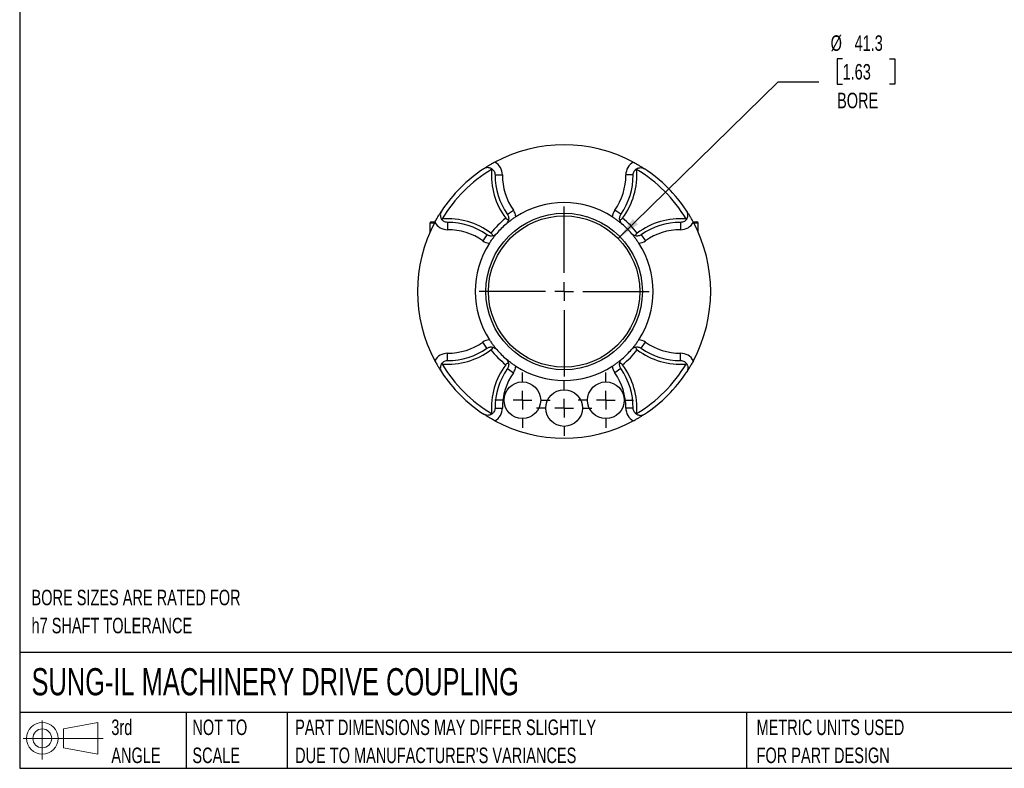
# Model space of a CAD drawing. Header units: millimetres. Extents: x 13 to 546, y 13 to 419.
# Tile 1 of 4: x 13 to 281, y 13 to 217. Entities that reach past the tile are written whole.
import ezdxf

# ---------------------------------------------------------------- set-up
doc = ezdxf.new("R2010")
doc.units = ezdxf.units.MM
doc.header["$LTSCALE"] = 2
doc.linetypes.add('SLD-Center', pattern=[19.05, 15.24, -1.27, 1.27, -1.27])
doc.linetypes.add('SLD-Solid', pattern=[0])
doc.layers.add('CENTER', color=40, linetype='SLD-Center')
doc.layers.add('SLD-DEFPOINTS', color=7, linetype='Continuous')
doc.layers.add('DIMENSIONS', color=140, linetype='SLD-Solid', lineweight=25)
doc.layers.add('TEXT', color=140, linetype='SLD-Solid', lineweight=25)
doc.styles.add('SLDTEXTSTYLE0', font='TXT', dxfattribs={"width": 0.7})
doc.dimstyles.new('SLDDIMSTYLE0', dxfattribs={"dimtxt": 4.316016, "dimasz": 6.604, "dimexe": 0, "dimexo": 0.0625, "dimgap": 1.079004, "dimtad": 0, "dimtih": 1, "dimtoh": 1, "dimdec": 1, "dimrnd": 1e-09, "dimzin": 12, "dimdsep": 46, "dimtxsty": 'SLDTEXTSTYLE0', "dimsah": 1, "dimcen": 0, "dimadec": 0, "dimazin": 3, "dimtfac": 1, "dimtdec": 1, "dimtofl": 0, "dimtmove": 0, "dimatfit": 3, "dimfxl": 0, "dimfrac": 2, "dimtolj": 1, "dimtzin": 12, "dimarcsym": 0})

# ---------------------------------------------------------------- blocks, each defined once
blk = doc.blocks.new('Block11')
at = {"color": 7, "linetype": 'SLD-Solid', "lineweight": 18}
for p, q in [((5.18, 10.62), (5.18, 0)), ((10.96, 8.33), (20.35, 10.06)), ((10.96, 3.19), (10.96, 8.33)), ((20.35, 10.06), (20.35, 1.46)), ((0, 5.76), (21.75, 5.76)), ((10.96, 3.19), (20.35, 1.46))]:
    blk.add_line(p, q, dxfattribs=at)
for radius in [4.3, 2.57]:
    blk.add_circle((5.18, 5.76), radius, dxfattribs=at)
blk = doc.blocks.new('Block12')
at = {"layer": 'SLD-DEFPOINTS'}
blk.add_blockref('Block11', (0, 0), dxfattribs=at)
blk = doc.blocks.new('SW_NOTE_0_2')
at = {"layer": 'TEXT', "color": 0, "char_height": 4.2333, "attachment_point": 1, "style": 'SLDTEXTSTYLE0'}
for s, insert in [('PART DIMENSIONS MAY DIFFER SLIGHTLY', (0, 5.46)), ("DUE TO MANUFACTURER'S VARIANCES", (0, -2.19))]:
    blk.add_mtext(s, dxfattribs=dict(at, insert=insert))
blk = doc.blocks.new('SW_NOTE_0_3')
at = {"layer": 'TEXT', "color": 0, "char_height": 4.233, "attachment_point": 1, "style": 'SLDTEXTSTYLE0'}
for s, insert in [('NOT TO', (0, 5.46)), ('SCALE', (0, -2.19))]:
    blk.add_mtext(s, dxfattribs=dict(at, insert=insert))
blk = doc.blocks.new('SW_NOTE_0_4')
at = {"layer": 'TEXT', "color": 0, "char_height": 4.233, "attachment_point": 1, "style": 'SLDTEXTSTYLE0'}
for s, insert in [('3rd', (0, 5.46)), ('ANGLE', (0, -2.19))]:
    blk.add_mtext(s, dxfattribs=dict(at, insert=insert))
blk = doc.blocks.new('SW_NOTE_0_5')
at = {"layer": 'TEXT', "color": 0, "char_height": 4.2333, "attachment_point": 1, "style": 'SLDTEXTSTYLE0'}
for s, insert in [('METRIC UNITS USED', (0, 5.46)), ('FOR PART DESIGN', (0, -2.19))]:
    blk.add_mtext(s, dxfattribs=dict(at, insert=insert))
blk = doc.blocks.new('SW_NOTE_0_7')
at = {"layer": 'TEXT', "color": 0, "char_height": 4.2333, "attachment_point": 1, "style": 'SLDTEXTSTYLE0'}
for s, insert in [('BORE SIZES ARE RATED FOR', (0, 5.46)), ('h7 SHAFT TOLERANCE', (0, -2.19))]:
    blk.add_mtext(s, dxfattribs=dict(at, insert=insert))
blk = doc.blocks.new('_D')
at = {"layer": 'DIMENSIONS'}
for p, q in [((237.17, 206.15), (235.72, 206.15)), ((235.72, 206.15), (235.72, 199.29)), ((249.99, 206.15), (251.44, 206.15)), ((251.44, 206.15), (251.44, 199.29)), ((175.96, 157.15), (219.62, 199.88)), ((219.62, 199.88), (230.73, 199.88)), ((235.72, 199.29), (237.17, 199.29)), ((251.44, 199.29), (249.99, 199.29))]:
    blk.add_line(p, q, dxfattribs=at)
blk.add_solid([(175.96, 157.15), (181.39, 161.05), (179.97, 162.5)], dxfattribs=at)
at = {"layer": 'DIMENSIONS', "char_height": 4.233, "attachment_point": 1, "style": 'SLDTEXTSTYLE0'}
for s, insert in [('%%c', (233.91, 212.57)), ('41.3', (240.43, 212.57)), ('1.63', (237.17, 204.75)), ('BORE', (235.67, 196.92))]:
    blk.add_mtext(s, dxfattribs=dict(at, insert=insert))
blk = doc.blocks.new('SW_CENTERMARKSYMBOL_0')
at = {"layer": 'CENTER', "color": 0}
for p, q in [((0, 5.08), (0, 7.54)), ((-5.08, 0), (-7.54, 0)), ((0, 0), (-2.54, 0)), ((0, 0), (0, 2.54)), ((0, 0), (0, -2.54)), ((0, 0), (2.54, 0)), ((5.08, 0), (7.54, 0)), ((0, -5.08), (0, -7.54))]:
    blk.add_line(p, q, dxfattribs=at)
blk = doc.blocks.new('SW_CENTERMARKSYMBOL_1')
at = {"layer": 'CENTER', "color": 0}
for p, q in [((0, 5.08), (0, 23.1775)), ((-5.08, 0), (-23.1775, 0)), ((0, 0), (-2.54, 0)), ((0, 0), (0, 2.54)), ((0, 0), (0, -2.54)), ((0, 0), (2.54, 0)), ((5.08, 0), (23.1775, 0)), ((0, -5.08), (0, -23.1775))]:
    blk.add_line(p, q, dxfattribs=at)
blk = doc.blocks.new('SW_CENTERMARKSYMBOL_2')
at = {"layer": 'CENTER', "color": 0}
for p, q in [((0, 5.08), (0, 7.54)), ((-5.08, 0), (-7.54, 0)), ((0, 0), (-2.54, 0)), ((0, 0), (0, 2.54)), ((0, 0), (0, -2.54)), ((0, 0), (2.54, 0)), ((5.08, 0), (7.54, 0)), ((0, -5.08), (0, -7.54))]:
    blk.add_line(p, q, dxfattribs=at)
blk = doc.blocks.new('SW_CENTERMARKSYMBOL_3')
at = {"layer": 'CENTER', "color": 0}
for p, q in [((0, 5.08), (0, 7.54)), ((-5.08, 0), (-7.54, 0)), ((0, 0), (-2.54, 0)), ((0, 0), (0, 2.54)), ((0, 0), (0, -2.54)), ((0, 0), (2.54, 0)), ((5.08, 0), (7.54, 0)), ((0, -5.08), (0, -7.54))]:
    blk.add_line(p, q, dxfattribs=at)

msp = doc.modelspace()

# ---------------------------------------------------------------- linework, layer by layer
for p, q in [((142.37, 174.5), (144.37, 174.5)), ((180.05, 174.5), (178.05, 174.5)), ((180.05, 174.5), (180.05, 174.5)), ((145.73, 163.76), (147.37, 164.9)), ((176.69, 163.76), (175.05, 164.9)), ((124.61, 161.32), (124.61, 158.86)), ((125.8, 161.32), (124.61, 161.32)), ((125.01, 161.72), (126.01, 161.72)), ((129.43, 161.56), (129.43, 159.56)), ((192.99, 161.56), (192.99, 159.56)), ((196.41, 161.72), (197.41, 161.72)), ((197.81, 161.32), (196.62, 161.32)), ((197.81, 158.86), (197.81, 161.32)), ((140.17, 158.2), (139.03, 156.56)), ((182.25, 158.2), (183.39, 156.56)), ((140.17, 127.24), (139.03, 128.88)), ((182.25, 127.24), (183.39, 128.88)), ((129.43, 123.88), (129.43, 125.88)), ((192.99, 123.88), (192.99, 125.88)), ((145.73, 121.68), (147.37, 120.54)), ((176.69, 121.68), (175.05, 120.54)), ((142.37, 110.94), (144.37, 110.94)), ((180.05, 110.94), (178.05, 110.94))]:
    msp.add_line(p, q)
for centre, radius in [((161.21, 142.72), 21.34), ((161.21, 142.72), 20.64), ((149.82, 113.06), 5), ((161.21, 110.94), 5), ((172.6, 113.06), 5)]:
    msp.add_circle(centre, radius)
for centre, radius, start, end in [((161.21, 142.72), 40, 61.8338, 118.1662), ((140.37, 174.5), 4, 359.9981, 60.6798), ((182.05, 174.5), 4, 119.3202, 180.0019), ((161.21, 142.72), 40, 123.2588, 146.7412), ((161.21, 142.72), 38.7, 120.7453, 149.2547), ((161.21, 174.49), 19.84, 175.7056, 216.5284), ((161.21, 174.49), 19.84, 323.4716, 4.2944), ((161.21, 142.72), 38.7, 30.7453, 59.2547), ((161.21, 142.72), 40, 33.2588, 56.7412), ((161.21, 174.49), 18.84, 179.9981, 214.75), ((161.21, 174.49), 16.84, 179.9981, 214.75), ((161.21, 174.49), 16.84, 325.25, 0.0019), ((161.21, 174.49), 18.84, 325.25, 0.0019), ((161.21, 142.72), 24.25, 57.157, 122.843), ((144.09, 162.62), 4, 6.8575, 34.75), ((178.33, 162.62), 4, 145.25, 173.1425), ((161.21, 142.72), 40, 151.8338, 208.1662), ((125.01, 161.32), 0.4, 90, 180), ((129.43, 163.56), 4, 209.3202, 270.0019), ((129.43, 142.72), 19.84, 53.4716, 94.2944), ((129.43, 142.72), 18.84, 55.25, 90.0019), ((161.21, 142.72), 25.55, 128.6073, 141.3927), ((161.21, 142.72), 25.55, 38.6073, 51.3927), ((192.98, 142.72), 19.84, 85.7056, 126.5284), ((192.98, 142.72), 18.84, 89.9981, 124.75), ((192.99, 163.56), 4, 269.9981, 330.6798), ((161.21, 142.72), 40, 331.8338, 28.1662), ((197.41, 161.32), 0.4, 0, 90), ((129.43, 142.72), 16.84, 55.25, 90.0019), ((161.21, 142.72), 24.25, 130.7159, 139.2841), ((161.21, 142.72), 24.25, 40.7159, 49.2841), ((192.98, 142.72), 16.84, 89.9981, 124.75), ((161.21, 142.72), 24.25, 147.157, 212.843), ((141.31, 159.84), 4, 235.25, 263.1425), ((181.11, 159.84), 4, 276.8575, 304.75), ((161.21, 142.72), 24.25, 327.157, 32.843), ((141.31, 125.6), 4, 96.8575, 124.75), ((181.11, 125.6), 4, 55.25, 83.1425), ((129.43, 142.72), 19.84, 265.7056, 306.5284), ((129.43, 142.72), 16.84, 269.9981, 304.75), ((129.43, 142.72), 18.84, 269.9981, 304.75), ((161.21, 142.72), 25.55, 218.6073, 231.3927), ((161.21, 142.72), 24.25, 220.7159, 229.2841), ((161.21, 142.72), 24.25, 310.7159, 319.2841), ((161.21, 142.72), 25.55, 308.6073, 321.3927), ((192.98, 142.72), 19.84, 233.4716, 274.2944), ((192.98, 142.72), 18.84, 235.25, 270.0019), ((192.98, 142.72), 16.84, 235.25, 270.0019), ((129.43, 121.88), 4, 89.9981, 150.6798), ((192.99, 121.88), 4, 29.3202, 90.0019), ((161.21, 142.72), 38.7, 210.7453, 239.2547), ((161.21, 110.94), 19.84, 143.4716, 184.2944), ((161.21, 110.94), 18.84, 145.25, 180.0019), ((144.09, 122.82), 4, 325.25, 353.1425), ((161.21, 142.72), 24.25, 237.157, 302.843), ((178.33, 122.82), 4, 186.8575, 214.75), ((161.21, 110.94), 18.84, 359.9981, 34.75), ((161.21, 110.94), 19.84, 355.7056, 36.5284), ((161.21, 142.72), 38.7, 300.7453, 329.2547), ((161.21, 142.72), 40, 213.2588, 236.7412), ((161.21, 110.94), 16.84, 145.25, 180.0019), ((161.21, 110.94), 16.84, 359.9981, 34.75), ((161.21, 142.72), 40, 303.2588, 326.7412), ((140.37, 110.94), 4, 299.3202, 0.0019), ((182.05, 110.94), 4, 179.9981, 240.6798), ((161.21, 142.72), 40, 241.8338, 298.1662)]:
    msp.add_arc(centre, radius, start, end)
for points, knots in [([(142.33, 177.98), (142.02, 177.82), (141.72, 177.65), (141.14, 177.32), (140.87, 177.17), (140.37, 176.86), (140.14, 176.72), (139.69, 176.44), (139.48, 176.3), (139.27, 176.17)], [0, 0, 0, 0, 0.25, 0.25, 0.5, 0.5, 0.75, 0.75, 1, 1, 1, 1]), ([(180.09, 177.98), (180.4, 177.82), (180.7, 177.65), (181.28, 177.32), (181.55, 177.17), (182.05, 176.86), (182.28, 176.72), (182.73, 176.44), (182.94, 176.3), (183.15, 176.17)], [0, 0, 0, 0, 0.25, 0.25, 0.5, 0.5, 0.75, 0.75, 1, 1, 1, 1]), ([(141.45, 176.18), (141.36, 176.24), (141.26, 176.29), (141.06, 176.37), (140.96, 176.41), (140.67, 176.48), (140.47, 176.5), (140.1, 176.49), (139.92, 176.45), (139.58, 176.34), (139.42, 176.26), (139.27, 176.17)], [0, 0, 0, 0, 0.125, 0.125, 0.25, 0.25, 0.5, 0.5, 0.75, 0.75, 1, 1, 1, 1]), ([(141.45, 176.18), (141.57, 176.1), (141.68, 176.01), (141.9, 175.8), (142, 175.67), (142.17, 175.39), (142.24, 175.23), (142.34, 174.88), (142.37, 174.69), (142.37, 174.5)], [0, 0, 0, 0, 0.25, 0.25, 0.5, 0.5, 0.75, 0.75, 1, 1, 1, 1]), ([(180.05, 174.5), (180.05, 174.69), (180.08, 174.87), (180.18, 175.23), (180.25, 175.38), (180.51, 175.81), (180.73, 176.02), (180.97, 176.18)], [0, 0, 0, 0, 0.25, 0.25, 0.5, 0.5, 1, 1, 1, 1]), ([(180.97, 176.18), (181.06, 176.24), (181.16, 176.29), (181.36, 176.37), (181.46, 176.41), (181.75, 176.48), (181.95, 176.5), (182.32, 176.49), (182.5, 176.45), (182.84, 176.34), (183, 176.26), (183.15, 176.17)], [0, 0, 0, 0, 0.125, 0.125, 0.25, 0.25, 0.5, 0.5, 0.75, 0.75, 1, 1, 1, 1]), ([(125.95, 161.6), (126.11, 161.91), (126.28, 162.21), (126.61, 162.79), (126.76, 163.06), (127.07, 163.56), (127.21, 163.79), (127.49, 164.24), (127.62, 164.45), (127.76, 164.66)], [0, 0, 0, 0, 0.25, 0.25, 0.5, 0.5, 0.75, 0.75, 1, 1, 1, 1]), ([(127.76, 164.66), (127.67, 164.51), (127.59, 164.35), (127.48, 164.02), (127.44, 163.84), (127.43, 163.46), (127.45, 163.26), (127.52, 162.96), (127.56, 162.86), (127.64, 162.67), (127.69, 162.57), (127.75, 162.48)], [0, 0, 0, 0, 0.25, 0.25, 0.5, 0.5, 0.75, 0.75, 0.875, 0.875, 1, 1, 1, 1]), ([(194.67, 162.48), (194.73, 162.57), (194.78, 162.67), (194.86, 162.87), (194.9, 162.97), (194.97, 163.26), (194.99, 163.46), (194.98, 163.83), (194.94, 164.01), (194.83, 164.35), (194.75, 164.51), (194.66, 164.66)], [0, 0, 0, 0, 0.125, 0.125, 0.25, 0.25, 0.5, 0.5, 0.75, 0.75, 1, 1, 1, 1]), ([(196.47, 161.6), (196.31, 161.91), (196.14, 162.21), (195.81, 162.79), (195.66, 163.06), (195.35, 163.56), (195.21, 163.79), (194.93, 164.24), (194.79, 164.45), (194.66, 164.66)], [0, 0, 0, 0, 0.25, 0.25, 0.5, 0.5, 0.75, 0.75, 1, 1, 1, 1]), ([(129.43, 161.56), (129.24, 161.56), (129.06, 161.59), (128.7, 161.69), (128.54, 161.76), (128.12, 162.02), (127.91, 162.24), (127.75, 162.48)], [0, 0, 0, 0, 0.25, 0.25, 0.5, 0.5, 1, 1, 1, 1]), ([(146.04, 162.21), (145.98, 162.22), (145.91, 162.24), (145.77, 162.29), (145.7, 162.32), (145.49, 162.44), (145.37, 162.55), (145.27, 162.69)], [0, 0, 0, 0, 0.25, 0.25, 0.5, 0.5, 1, 1, 1, 1]), ([(148.06, 163.09), (147.92, 163), (147.78, 162.91), (147.51, 162.73), (147.37, 162.64), (146.99, 162.36), (146.76, 162.19), (146.32, 161.86), (146.12, 161.7), (145.74, 161.4), (145.57, 161.25), (145.39, 161.1)], [0, 0, 0, 0, 0.125, 0.125, 0.25, 0.25, 0.5, 0.5, 0.75, 0.75, 1, 1, 1, 1]), ([(146.04, 162.21), (146, 161.97), (145.91, 161.77), (145.74, 161.49), (145.68, 161.4), (145.54, 161.24), (145.47, 161.17), (145.39, 161.1)], [0, 0, 0, 0, 0.5, 0.5, 0.75, 0.75, 1, 1, 1, 1]), ([(145.73, 163.76), (145.82, 163.63), (145.89, 163.5), (145.99, 163.23), (146.03, 163.1), (146.08, 162.83), (146.09, 162.7), (146.08, 162.44), (146.07, 162.32), (146.04, 162.21)], [0, 0, 0, 0, 0.25, 0.25, 0.5, 0.5, 0.75, 0.75, 1, 1, 1, 1]), ([(174.36, 163.09), (174.64, 162.91), (174.91, 162.73), (175.43, 162.37), (175.66, 162.19), (176.1, 161.86), (176.3, 161.7), (176.58, 161.48), (176.67, 161.4), (176.85, 161.25), (176.94, 161.17), (177.03, 161.1)], [0, 0, 0, 0, 0.25, 0.25, 0.5, 0.5, 0.75, 0.75, 0.875, 0.875, 1, 1, 1, 1]), ([(176.37, 162.21), (176.33, 162.44), (176.32, 162.69), (176.39, 163.09), (176.42, 163.23), (176.53, 163.5), (176.6, 163.63), (176.69, 163.76)], [0, 0, 0, 0, 0.5, 0.5, 0.75, 0.75, 1, 1, 1, 1]), ([(177.15, 162.69), (177.1, 162.62), (177.05, 162.56), (176.92, 162.45), (176.86, 162.4), (176.66, 162.28), (176.51, 162.23), (176.37, 162.21)], [0, 0, 0, 0, 0.25, 0.25, 0.5, 0.5, 1, 1, 1, 1]), ([(176.37, 162.21), (176.42, 161.97), (176.51, 161.77), (176.68, 161.49), (176.74, 161.4), (176.87, 161.24), (176.95, 161.17), (177.03, 161.1)], [0, 0, 0, 0, 0.5, 0.5, 0.75, 0.75, 1, 1, 1, 1]), ([(194.67, 162.48), (194.59, 162.36), (194.5, 162.24), (194.29, 162.03), (194.16, 161.93), (193.88, 161.76), (193.72, 161.69), (193.37, 161.59), (193.18, 161.56), (192.99, 161.56)], [0, 0, 0, 0, 0.25, 0.25, 0.5, 0.5, 0.75, 0.75, 1, 1, 1, 1]), ([(140.84, 155.87), (141.02, 156.15), (141.2, 156.42), (141.56, 156.94), (141.74, 157.17), (142.07, 157.61), (142.22, 157.81), (142.45, 158.09), (142.53, 158.18), (142.68, 158.36), (142.75, 158.45), (142.83, 158.54)], [0, 0, 0, 0, 0.25, 0.25, 0.5, 0.5, 0.75, 0.75, 0.875, 0.875, 1, 1, 1, 1]), ([(141.24, 158.66), (141.31, 158.61), (141.37, 158.56), (141.48, 158.43), (141.53, 158.37), (141.65, 158.17), (141.7, 158.02), (141.72, 157.88)], [0, 0, 0, 0, 0.25, 0.25, 0.5, 0.5, 1, 1, 1, 1]), ([(141.72, 157.88), (141.96, 157.93), (142.16, 158.02), (142.44, 158.19), (142.53, 158.25), (142.69, 158.38), (142.76, 158.46), (142.83, 158.54)], [0, 0, 0, 0, 0.5, 0.5, 0.75, 0.75, 1, 1, 1, 1]), ([(180.7, 157.88), (180.46, 157.93), (180.26, 158.02), (179.98, 158.19), (179.89, 158.25), (179.73, 158.38), (179.66, 158.46), (179.59, 158.54)], [0, 0, 0, 0, 0.5, 0.5, 0.75, 0.75, 1, 1, 1, 1]), ([(181.58, 155.87), (181.4, 156.15), (181.22, 156.42), (180.86, 156.94), (180.68, 157.17), (180.35, 157.61), (180.19, 157.81), (179.97, 158.09), (179.89, 158.18), (179.74, 158.36), (179.66, 158.45), (179.59, 158.54)], [0, 0, 0, 0, 0.25, 0.25, 0.5, 0.5, 0.75, 0.75, 0.875, 0.875, 1, 1, 1, 1]), ([(180.7, 157.88), (180.71, 157.95), (180.73, 158.02), (180.78, 158.16), (180.81, 158.23), (180.93, 158.43), (181.04, 158.56), (181.18, 158.66)], [0, 0, 0, 0, 0.25, 0.25, 0.5, 0.5, 1, 1, 1, 1]), ([(141.72, 157.88), (141.61, 157.86), (141.48, 157.85), (141.23, 157.84), (141.1, 157.85), (140.83, 157.9), (140.7, 157.93), (140.43, 158.04), (140.3, 158.11), (140.17, 158.2)], [0, 0, 0, 0, 0.25, 0.25, 0.5, 0.5, 0.75, 0.75, 1, 1, 1, 1]), ([(182.25, 158.2), (182.12, 158.11), (181.99, 158.04), (181.72, 157.93), (181.58, 157.9), (181.32, 157.85), (181.18, 157.84), (180.93, 157.85), (180.81, 157.86), (180.7, 157.88)], [0, 0, 0, 0, 0.25, 0.25, 0.5, 0.5, 0.75, 0.75, 1, 1, 1, 1]), ([(140.84, 129.57), (141.02, 129.28), (141.2, 129.02), (141.56, 128.5), (141.74, 128.27), (142.07, 127.83), (142.22, 127.63), (142.45, 127.35), (142.53, 127.26), (142.68, 127.08), (142.75, 126.99), (142.83, 126.9)], [0, 0, 0, 0, 0.25, 0.25, 0.5, 0.5, 0.75, 0.75, 0.875, 0.875, 1, 1, 1, 1]), ([(181.58, 129.57), (181.4, 129.28), (181.22, 129.02), (180.86, 128.5), (180.68, 128.27), (180.35, 127.83), (180.19, 127.63), (179.97, 127.35), (179.89, 127.26), (179.74, 127.08), (179.66, 126.99), (179.59, 126.9)], [0, 0, 0, 0, 0.25, 0.25, 0.5, 0.5, 0.75, 0.75, 0.875, 0.875, 1, 1, 1, 1]), ([(140.17, 127.24), (140.3, 127.33), (140.43, 127.4), (140.7, 127.5), (140.83, 127.54), (141.1, 127.59), (141.23, 127.6), (141.48, 127.59), (141.61, 127.58), (141.72, 127.55)], [0, 0, 0, 0, 0.25, 0.25, 0.5, 0.5, 0.75, 0.75, 1, 1, 1, 1]), ([(141.72, 127.55), (141.71, 127.49), (141.69, 127.42), (141.64, 127.28), (141.61, 127.21), (141.49, 127), (141.38, 126.88), (141.24, 126.78)], [0, 0, 0, 0, 0.25, 0.25, 0.5, 0.5, 1, 1, 1, 1]), ([(141.72, 127.55), (141.96, 127.51), (142.16, 127.42), (142.44, 127.25), (142.53, 127.19), (142.69, 127.05), (142.76, 126.98), (142.83, 126.9)], [0, 0, 0, 0, 0.5, 0.5, 0.75, 0.75, 1, 1, 1, 1]), ([(180.7, 127.55), (180.46, 127.51), (180.26, 127.42), (179.98, 127.25), (179.89, 127.19), (179.73, 127.05), (179.66, 126.98), (179.59, 126.9)], [0, 0, 0, 0, 0.5, 0.5, 0.75, 0.75, 1, 1, 1, 1]), ([(180.7, 127.55), (180.81, 127.58), (180.93, 127.59), (181.19, 127.6), (181.32, 127.59), (181.58, 127.54), (181.72, 127.51), (181.99, 127.4), (182.12, 127.33), (182.25, 127.24)], [0, 0, 0, 0, 0.25, 0.25, 0.5, 0.5, 0.75, 0.75, 1, 1, 1, 1]), ([(181.18, 126.78), (181.11, 126.83), (181.05, 126.88), (180.94, 127.01), (180.89, 127.07), (180.77, 127.27), (180.72, 127.42), (180.7, 127.55)], [0, 0, 0, 0, 0.25, 0.25, 0.5, 0.5, 1, 1, 1, 1]), ([(125.95, 123.84), (126.11, 123.53), (126.28, 123.23), (126.61, 122.65), (126.76, 122.38), (127.07, 121.88), (127.21, 121.65), (127.49, 121.2), (127.62, 120.99), (127.76, 120.78)], [0, 0, 0, 0, 0.25, 0.25, 0.5, 0.5, 0.75, 0.75, 1, 1, 1, 1]), ([(127.75, 122.96), (127.83, 123.08), (127.92, 123.19), (128.13, 123.41), (128.26, 123.51), (128.54, 123.68), (128.7, 123.75), (129.05, 123.85), (129.24, 123.88), (129.43, 123.88)], [0, 0, 0, 0, 0.25, 0.25, 0.5, 0.5, 0.75, 0.75, 1, 1, 1, 1]), ([(146.04, 123.23), (146, 123.47), (145.91, 123.67), (145.74, 123.95), (145.68, 124.04), (145.54, 124.2), (145.47, 124.27), (145.39, 124.34)], [0, 0, 0, 0, 0.5, 0.5, 0.75, 0.75, 1, 1, 1, 1]), ([(148.06, 122.35), (147.92, 122.44), (147.78, 122.53), (147.51, 122.71), (147.37, 122.8), (146.99, 123.07), (146.76, 123.25), (146.1, 123.74), (145.74, 124.04), (145.39, 124.34)], [0, 0, 0, 0, 0.125, 0.125, 0.25, 0.25, 0.5, 0.5, 1, 1, 1, 1]), ([(174.36, 122.35), (174.64, 122.53), (174.91, 122.71), (175.43, 123.07), (175.66, 123.25), (176.1, 123.58), (176.3, 123.73), (176.58, 123.96), (176.67, 124.04), (176.85, 124.19), (176.94, 124.26), (177.03, 124.34)], [0, 0, 0, 0, 0.25, 0.25, 0.5, 0.5, 0.75, 0.75, 0.875, 0.875, 1, 1, 1, 1]), ([(176.37, 123.23), (176.42, 123.47), (176.51, 123.67), (176.68, 123.95), (176.74, 124.04), (176.87, 124.2), (176.95, 124.27), (177.03, 124.34)], [0, 0, 0, 0, 0.5, 0.5, 0.75, 0.75, 1, 1, 1, 1]), ([(192.99, 123.88), (193.18, 123.88), (193.36, 123.85), (193.72, 123.75), (193.87, 123.68), (194.3, 123.42), (194.51, 123.2), (194.67, 122.96)], [0, 0, 0, 0, 0.25, 0.25, 0.5, 0.5, 1, 1, 1, 1]), ([(196.47, 123.84), (196.38, 123.66), (196.28, 123.48), (196.08, 123.13), (195.99, 122.96), (195.7, 122.46), (195.52, 122.16), (195.35, 121.88)], [0, 0, 0, 0, 0.25, 0.25, 0.5, 0.5, 1, 1, 1, 1]), ([(127.75, 122.96), (127.69, 122.87), (127.64, 122.77), (127.56, 122.57), (127.52, 122.47), (127.45, 122.18), (127.43, 121.98), (127.44, 121.61), (127.48, 121.43), (127.59, 121.09), (127.67, 120.93), (127.76, 120.78)], [0, 0, 0, 0, 0.125, 0.125, 0.25, 0.25, 0.5, 0.5, 0.75, 0.75, 1, 1, 1, 1]), ([(145.27, 122.75), (145.32, 122.82), (145.37, 122.88), (145.5, 122.99), (145.56, 123.04), (145.76, 123.16), (145.91, 123.21), (146.04, 123.23)], [0, 0, 0, 0, 0.25, 0.25, 0.5, 0.5, 1, 1, 1, 1]), ([(146.04, 123.23), (146.07, 123.12), (146.08, 122.99), (146.09, 122.74), (146.08, 122.61), (146.03, 122.34), (146, 122.21), (145.89, 121.94), (145.82, 121.81), (145.73, 121.68)], [0, 0, 0, 0, 0.25, 0.25, 0.5, 0.5, 0.75, 0.75, 1, 1, 1, 1]), ([(176.69, 121.68), (176.6, 121.81), (176.53, 121.94), (176.42, 122.21), (176.39, 122.34), (176.34, 122.61), (176.33, 122.74), (176.34, 122.99), (176.35, 123.12), (176.37, 123.23)], [0, 0, 0, 0, 0.25, 0.25, 0.5, 0.5, 0.75, 0.75, 1, 1, 1, 1]), ([(176.37, 123.23), (176.44, 123.22), (176.51, 123.2), (176.65, 123.15), (176.72, 123.12), (176.92, 123), (177.05, 122.89), (177.15, 122.75)], [0, 0, 0, 0, 0.25, 0.25, 0.5, 0.5, 1, 1, 1, 1]), ([(194.67, 122.96), (194.73, 122.87), (194.78, 122.77), (194.86, 122.57), (194.9, 122.47), (194.97, 122.18), (194.99, 121.98), (194.98, 121.61), (194.94, 121.43), (194.83, 121.09), (194.75, 120.93), (194.66, 120.78)], [0, 0, 0, 0, 0.125, 0.125, 0.25, 0.25, 0.5, 0.5, 0.75, 0.75, 1, 1, 1, 1]), ([(142.37, 110.94), (142.37, 110.75), (142.34, 110.57), (142.24, 110.21), (142.17, 110.05), (141.91, 109.63), (141.69, 109.42), (141.45, 109.26)], [0, 0, 0, 0, 0.25, 0.25, 0.5, 0.5, 1, 1, 1, 1]), ([(180.97, 109.26), (180.85, 109.34), (180.73, 109.43), (180.52, 109.64), (180.42, 109.77), (180.25, 110.05), (180.18, 110.21), (180.08, 110.56), (180.05, 110.75), (180.05, 110.94)], [0, 0, 0, 0, 0.25, 0.25, 0.5, 0.5, 0.75, 0.75, 1, 1, 1, 1]), ([(141.45, 109.26), (141.36, 109.2), (141.26, 109.15), (141.06, 109.07), (140.96, 109.03), (140.67, 108.96), (140.47, 108.94), (140.1, 108.95), (139.92, 108.99), (139.58, 109.1), (139.42, 109.18), (139.27, 109.27)], [0, 0, 0, 0, 0.125, 0.125, 0.25, 0.25, 0.5, 0.5, 0.75, 0.75, 1, 1, 1, 1]), ([(142.33, 107.46), (142.02, 107.62), (141.72, 107.79), (141.14, 108.12), (140.87, 108.27), (140.37, 108.58), (140.14, 108.72), (139.69, 109), (139.48, 109.13), (139.27, 109.27)], [0, 0, 0, 0, 0.25, 0.25, 0.5, 0.5, 0.75, 0.75, 1, 1, 1, 1]), ([(180.09, 107.46), (180.4, 107.62), (180.7, 107.79), (181.28, 108.12), (181.55, 108.27), (182.05, 108.58), (182.28, 108.72), (182.73, 109), (182.94, 109.13), (183.15, 109.27)], [0, 0, 0, 0, 0.25, 0.25, 0.5, 0.5, 0.75, 0.75, 1, 1, 1, 1]), ([(180.97, 109.26), (181.06, 109.2), (181.16, 109.15), (181.36, 109.07), (181.46, 109.03), (181.75, 108.96), (181.95, 108.94), (182.32, 108.95), (182.5, 108.99), (182.84, 109.1), (183, 109.18), (183.15, 109.27)], [0, 0, 0, 0, 0.125, 0.125, 0.25, 0.25, 0.5, 0.5, 0.75, 0.75, 1, 1, 1, 1])]:
    msp.add_open_spline(points, degree=3, knots=knots)
for points in [[(141.43, 175.98), (141.43, 176.05), (141.44, 176.11), (141.45, 176.18)], [(180.97, 176.18), (180.98, 176.11), (180.99, 176.05), (180.99, 175.98)], [(127.75, 162.48), (127.82, 162.49), (127.88, 162.5), (127.95, 162.5)], [(194.47, 162.5), (194.54, 162.5), (194.6, 162.49), (194.67, 162.48)], [(127.95, 122.94), (127.88, 122.94), (127.82, 122.95), (127.75, 122.96)], [(194.67, 122.96), (194.6, 122.95), (194.54, 122.94), (194.47, 122.94)], [(195.35, 121.88), (195.11, 121.48), (194.88, 121.13), (194.66, 120.78)], [(141.45, 109.26), (141.44, 109.33), (141.43, 109.39), (141.43, 109.46)], [(180.99, 109.46), (180.99, 109.39), (180.98, 109.33), (180.97, 109.26)]]:
    msp.add_open_spline(points, degree=3)
at = {"layer": 'TEXT'}
for p, q in [((12.7, 419.1), (12.7, 12.7)), ((546.1, 44.25), (12.7, 44.25)), ((546.1, 27.94), (12.7, 27.94)), ((58.09, 27.94), (58.09, 12.7)), ((85.67, 27.94), (85.67, 12.7)), ((210.97, 27.94), (210.97, 12.7)), ((12.7, 12.7), (546.1, 12.7))]:
    msp.add_line(p, q, dxfattribs=at)

# ---------------------------------------------------------------- block references
at = {"layer": 'CENTER'}
for name, p in [('SW_CENTERMARKSYMBOL_1', (161.21, 142.72)), ('SW_CENTERMARKSYMBOL_3', (149.82, 113.06)), ('SW_CENTERMARKSYMBOL_0', (161.21, 110.94)), ('SW_CENTERMARKSYMBOL_2', (172.6, 113.06))]:
    msp.add_blockref(name, p, dxfattribs=at)
at = {"layer": 'SLD-DEFPOINTS'}
msp.add_blockref('Block12', (13.68, 15.11), dxfattribs=at)
at = {"layer": 'TEXT'}
for name, p in [('SW_NOTE_0_7', (15.93, 55.93)), ('SW_NOTE_0_4', (37.7, 20.54)), ('SW_NOTE_0_3', (59.81, 20.54)), ('SW_NOTE_0_2', (87.83, 20.54)), ('SW_NOTE_0_5', (213.71, 20.54))]:
    msp.add_blockref(name, p, dxfattribs=at)

# ---------------------------------------------------------------- texts
at = {"layer": 'TEXT', "insert": (15.93, 40.01), "char_height": 7.4083, "attachment_point": 1, "style": 'SLDTEXTSTYLE0'}
msp.add_mtext('SUNG-IL MACHINERY DRIVE COUPLING', dxfattribs=at)

# ---------------------------------------------------------------- dimensions: what is measured, and where the dimension line sits
at = {"layer": 'DIMENSIONS'}
dim = msp.add_diameter_dim_2p(p1=(146.46, 128.29), p2=(175.96, 157.15), text='<>\\PBORE', dimstyle='SLDDIMSTYLE0', dxfattribs=at)
dim.commit()
dim.dimension.update_dxf_attribs({"geometry": '_D', "text_midpoint": (243.58, 202.72), "dimtype": 163})

doc.saveas('drawing.dxf')
